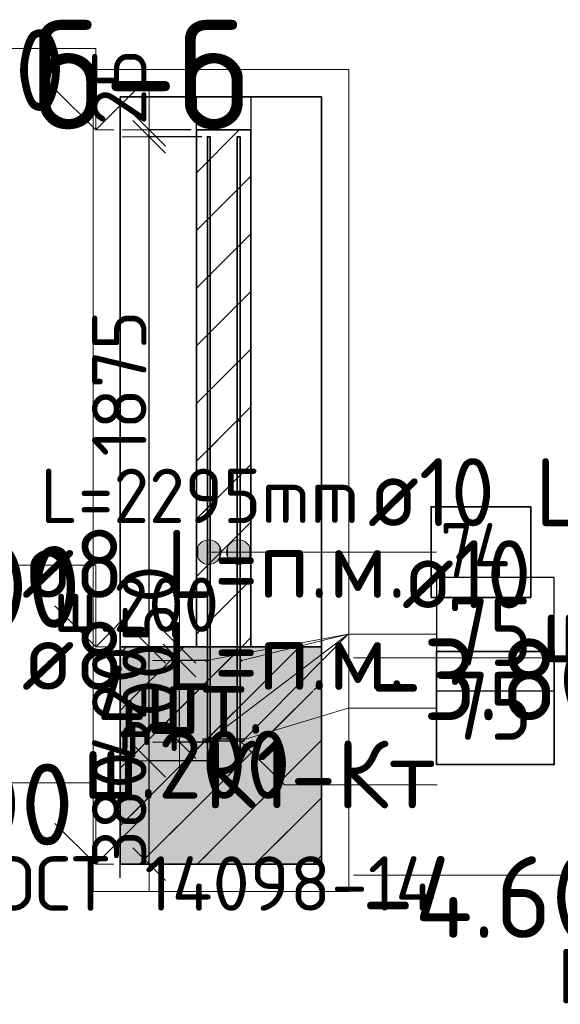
# Model space of a CAD drawing. Header units: millimetres. Extents: x 76517 to 124426, y -73423 to -21861.
# Tile 65 of 114: x 113116 to 115104, y -46057 to -42436. Entities that reach past the tile are written whole.
import ezdxf

# ---------------------------------------------------------------- set-up
doc = ezdxf.new("R2010")
doc.units = ezdxf.units.MM
doc.header["$PDMODE"] = 65
doc.linetypes.add('______11', pattern=[500, 400, -50, 0, -50])
doc.linetypes.add('______5', pattern=[1100, 800, -100, 100, -100])
for name, color, linetype, lineweight in [('Standard', 7, 'Continuous', 25), ('Арм.стержн. Выпуски', 180, 'Continuous', 35), ('Арматурный каркас 01', 4, 'Continuous', 35), ('Высотная отметки_ общее', 7, 'Continuous', 13), ('Размерная линия_ общее_1', 7, 'Continuous', 13), ('Стена_ общее', 7, 'Continuous', 35), ('Фундамент_ общее', 7, 'Continuous', 35)]:
    doc.layers.add(name, color=color, linetype=linetype, lineweight=lineweight)
doc.styles.add('ISOCPEUR', font='ISOCPEUR')
doc.dimstyles.new('DIMSTYLE_10', dxfattribs={"dimtxt": 200, "dimasz": 200, "dimexe": 0, "dimexo": 0, "dimgap": 100, "dimtad": 2, "dimdec": 0, "dimrnd": 5, "dimzin": 12, "dimdsep": 46, "dimtxsty": 'ISOCPEUR', "dimblk1": 'ALL_ML_STRICH', "dimblk2": 'ALL_ML_STRICH', "dimsah": 1, "dimcen": 0, "dimclrd": 7, "dimclre": 256, "dimclrt": 7, "dimadec": 0, "dimazin": 0, "dimtfac": 1, "dimtdec": 0, "dimtix": 1, "dimtmove": 2, "dimatfit": 3, "dimfxl": 0, "dimtvp": 1.2, "dimtzin": 0, "dimlwd": 0, "dimlwe": -3, "dimarcsym": 0})
doc.dimstyles.new('DIMSTYLE_16', dxfattribs={"dimtxt": 200, "dimasz": 200, "dimexe": 0, "dimexo": 0, "dimgap": 100, "dimtad": 2, "dimdec": 0, "dimrnd": 5, "dimzin": 12, "dimdsep": 46, "dimtxsty": 'ISOCPEUR', "dimblk1": 'ALL_ML_STRICH', "dimblk2": 'ALL_ML_STRICH', "dimsah": 1, "dimcen": 0, "dimclrd": 7, "dimclre": 256, "dimclrt": 7, "dimadec": 0, "dimazin": 0, "dimtfac": 1, "dimtdec": 0, "dimtix": 1, "dimtmove": 2, "dimatfit": 3, "dimfxl": 0, "dimtzin": 0, "dimlwd": 0, "dimlwe": -3, "dimarcsym": 0})
pattern_1 = [(45, (0, 0), (-212.132, 212.132), [400, -50, 0, -50]), (45, (-106.07, 106.07), (-212.132, 212.132), [800, -100, 100, -100])]

# ---------------------------------------------------------------- blocks, each defined once
blk = doc.blocks.new('ALL_ML_STRICH')
at = {"color": 0, "linetype": 'ByBlock', "lineweight": -2}
for p, q in [((0, -0.5), (0, 0.5)), ((-0.3, -0.3), (0.3, 0.3)), ((-1, 0), (0.5, 0))]:
    blk.add_line(p, q, dxfattribs=at)
blk = doc.blocks.new('*D226')
at = {"layer": 'DEFPOINTS', "color": 7, "linetype": 'Continuous', "lineweight": 13, "transparency": 33554687}
for p in [(113836.1, -44792.7), (113704.3, -45092.7), (113836.1, -45092.7)]:
    blk.add_point(p, dxfattribs=at)
at = {"layer": 'Размерная линия_ общее_1', "color": 253, "linetype": 'Continuous', "lineweight": -2, "true_color": 0xa0a0a0, "transparency": 33554687}
for p, q in [((113816.1, -44792.7), (113704.3, -44792.7)), ((113816.1, -45092.7), (113704.3, -45092.7))]:
    blk.add_line(p, q, dxfattribs=at)
at = {"layer": 'Размерная линия_ общее_1', "color": 7, "linetype": 'Continuous', "lineweight": -2, "transparency": 33554687}
blk.add_line((113704.3, -45092.7), (113704.3, -44792.7), dxfattribs=at)
at = {"layer": 'Размерная линия_ общее_1', "color": 7, "linetype": 'Continuous', "lineweight": 13, "transparency": 33554687, "xscale": 200, "yscale": 200, "zscale": 200}
for p, rotation in [((113704.3, -44792.7), 90), ((113704.3, -45092.7), 270)]:
    blk.add_blockref('ALL_ML_STRICH', p, dxfattribs=dict(at, rotation=rotation))
at = {"layer": 'Размерная линия_ общее_1', "color": 7, "linetype": 'Continuous', "lineweight": 13, "transparency": 33554687, "insert": (113594.3, -44932.7), "char_height": 200, "width": 600, "attachment_point": 5, "rotation": 90, "style": 'ISOCPEUR'}
blk.add_mtext('\\A1;{300}', dxfattribs=at)
blk = doc.blocks.new('*D227')
at = {"layer": 'DEFPOINTS', "color": 7, "linetype": 'Continuous', "lineweight": 13, "transparency": 33554687}
for p in [(113686.1, -44741.7), (113704.3, -44792.7), (113836.1, -44792.7)]:
    blk.add_point(p, dxfattribs=at)
at = {"layer": 'Размерная линия_ общее_1', "color": 253, "linetype": 'Continuous', "lineweight": -2, "true_color": 0xa0a0a0, "transparency": 33554687}
for p, q in [((113666.1, -44741.7), (113704.3, -44741.7)), ((113816.1, -44792.7), (113704.3, -44792.7))]:
    blk.add_line(p, q, dxfattribs=at)
at = {"layer": 'Размерная линия_ общее_1', "color": 7, "linetype": 'Continuous', "lineweight": -2, "transparency": 33554687}
blk.add_line((113704.3, -44792.7), (113704.3, -44741.7), dxfattribs=at)
at = {"layer": 'Размерная линия_ общее_1', "color": 7, "linetype": 'Continuous', "lineweight": 13, "transparency": 33554687, "xscale": 200, "yscale": 200, "zscale": 200}
for p, rotation in [((113704.3, -44792.7), 270), ((113704.3, -44741.7), 90)]:
    blk.add_blockref('ALL_ML_STRICH', p, dxfattribs=dict(at, rotation=rotation))
at = {"layer": 'Размерная линия_ общее_1', "color": 7, "linetype": 'Continuous', "lineweight": 13, "transparency": 33554687, "insert": (113594.6, -44584.7), "char_height": 200, "width": 400, "attachment_point": 5, "rotation": 90, "style": 'ISOCPEUR'}
blk.add_mtext('\\A1;{50}', dxfattribs=at)
blk = doc.blocks.new('COMPLEX_ELEVATIONDIM_1')
at = {"layer": 'Высотная отметки_ общее', "color": 7, "linetype": 'Continuous', "lineweight": 13, "transparency": 33554687}
for p, q in [((115543.6, -44782.3), (114343.6, -44782.3)), ((115543.6, -45082.3), (115543.6, -44782.3)), ((115543.6, -45082.3), (115393.6, -44932.3)), ((115543.6, -45082.3), (115693.6, -44932.3)), ((115543.6, -45082.3), (115543.6, -45082.3)), ((115543.6, -45082.3), (115543.6, -45082.3)), ((115543.6, -45082.3), (115609.8, -45082.3)), ((115543.6, -45082.3), (115543.6, -45082.3)), ((115543.6, -45082.3), (115543.6, -45082.3)), ((115543.6, -45582.3), (114343.6, -45582.3)), ((115543.6, -45882.3), (115543.6, -45582.3)), ((115543.6, -45882.3), (115393.6, -45732.3)), ((115543.6, -45882.3), (115693.6, -45732.3)), ((115543.6, -45882.3), (115543.6, -45882.3)), ((115543.6, -45882.3), (115543.6, -45882.3)), ((115543.6, -45882.3), (115609.8, -45882.3)), ((115543.6, -45882.3), (115543.6, -45882.3)), ((115543.6, -45882.3), (115543.6, -45882.3))]:
    blk.add_line(p, q, dxfattribs=at)
at = {"layer": 'Высотная отметки_ общее', "color": 7, "linetype": 'Continuous', "lineweight": 13, "transparency": 33554687, "char_height": 300, "attachment_point": 7, "style": 'ISOCPEUR'}
for s, insert, width in [('\\W0.95;-3.800', (114403.6, -45012.3), 1281.435), ('\\W0.95;-4.600', (114373.6, -45812.3), 1311.684)]:
    blk.add_mtext(s, dxfattribs=dict(at, insert=insert, width=width))
blk = doc.blocks.new('COMPLEX_ELEVATIONDIM_4')
at = {"layer": 'Высотная отметки_ общее', "color": 7, "linetype": 'Continuous', "lineweight": 13, "transparency": 33554687}
for p, q in [((113395.9, -42541.7), (112195.9, -42541.7)), ((113395.9, -42841.7), (113395.9, -42541.7)), ((113395.9, -42841.7), (113245.9, -42691.7)), ((113395.9, -42841.7), (113545.9, -42691.7)), ((113395.9, -42841.7), (113395.9, -42841.7)), ((113395.9, -42841.7), (113395.9, -42841.7)), ((113395.9, -42841.7), (113462.1, -42841.7)), ((113395.9, -42841.7), (113395.9, -42841.7)), ((113395.9, -42841.7), (113395.9, -42841.7)), ((113395.9, -44441.7), (112195.9, -44441.7)), ((113395.9, -44741.7), (113395.9, -44441.7)), ((113395.9, -44741.7), (113245.9, -44591.7)), ((113395.9, -44741.7), (113545.9, -44591.7)), ((113395.9, -44741.7), (113395.9, -44741.7)), ((113395.9, -44741.7), (113395.9, -44741.7)), ((113395.9, -44741.7), (113462.1, -44741.7)), ((113395.9, -44741.7), (113395.9, -44741.7)), ((113395.9, -44741.7), (113395.9, -44741.7)), ((113395.9, -45241.7), (112195.9, -45241.7)), ((113395.9, -45541.7), (113395.9, -45241.7)), ((113395.9, -45541.7), (113245.9, -45391.7)), ((113395.9, -45541.7), (113545.9, -45391.7)), ((113395.9, -45541.7), (113395.9, -45541.7)), ((113395.9, -45541.7), (113395.9, -45541.7)), ((113395.9, -45541.7), (113462.1, -45541.7)), ((113395.9, -45541.7), (113395.9, -45541.7)), ((113395.9, -45541.7), (113395.9, -45541.7))]:
    blk.add_line(p, q, dxfattribs=at)
at = {"layer": 'Высотная отметки_ общее', "color": 7, "linetype": 'Continuous', "lineweight": 13, "transparency": 33554687, "char_height": 300, "attachment_point": 7, "style": 'ISOCPEUR'}
for s, insert, width in [('\\W0.90;-1.900', (112315.9, -42771.7), 1214.123), ('\\W0.95;-3.800', (112255.9, -44671.7), 1281.436), ('\\W0.95;-4.600', (112225.9, -45471.7), 1311.684)]:
    blk.add_mtext(s, dxfattribs=dict(at, insert=insert, width=width))
blk = doc.blocks.new('*D253')
at = {"layer": 'DEFPOINTS', "color": 7, "linetype": 'Continuous', "lineweight": 13, "transparency": 33554687}
for p in [(113849.9, -45161.7), (113592.5, -45541.7), (113613.1, -45541.7)]:
    blk.add_point(p, dxfattribs=at)
at = {"layer": 'Размерная линия_ общее_1', "color": 253, "linetype": 'Continuous', "lineweight": -2, "true_color": 0xa0a0a0, "transparency": 33554687}
for p, q in [((113829.9, -45161.7), (113592.5, -45161.7)), ((113593.1, -45541.7), (113592.5, -45541.7))]:
    blk.add_line(p, q, dxfattribs=at)
at = {"layer": 'Размерная линия_ общее_1', "color": 7, "linetype": 'Continuous', "lineweight": -2, "transparency": 33554687}
blk.add_line((113592.5, -45541.7), (113592.5, -45161.7), dxfattribs=at)
at = {"layer": 'Размерная линия_ общее_1', "color": 7, "linetype": 'Continuous', "lineweight": 13, "transparency": 33554687, "xscale": 200, "yscale": 200, "zscale": 200}
for p, rotation in [((113592.5, -45161.7), 90), ((113592.5, -45541.7), 270)]:
    blk.add_blockref('ALL_ML_STRICH', p, dxfattribs=dict(at, rotation=rotation))
at = {"layer": 'Размерная линия_ общее_1', "color": 7, "linetype": 'Continuous', "lineweight": 13, "transparency": 33554687, "insert": (113482.5, -45341.7), "char_height": 200, "width": 600, "attachment_point": 5, "rotation": 90, "style": 'ISOCPEUR'}
blk.add_mtext('\\A1;{380}', dxfattribs=at)
blk = doc.blocks.new('*D254')
at = {"layer": 'DEFPOINTS', "color": 7, "linetype": 'Continuous', "lineweight": 13, "transparency": 33554687}
for p in [(113584.6, -44741.7), (113592.5, -45161.7), (113849.9, -45161.7)]:
    blk.add_point(p, dxfattribs=at)
at = {"layer": 'Размерная линия_ общее_1', "color": 253, "linetype": 'Continuous', "lineweight": -2, "true_color": 0xa0a0a0, "transparency": 33554687}
for p, q in [((113592.5, -44741.7), (113592.5, -44741.7)), ((113829.9, -45161.7), (113592.5, -45161.7))]:
    blk.add_line(p, q, dxfattribs=at)
at = {"layer": 'Размерная линия_ общее_1', "color": 7, "linetype": 'Continuous', "lineweight": -2, "transparency": 33554687}
blk.add_line((113592.5, -45161.7), (113592.5, -44741.7), dxfattribs=at)
at = {"layer": 'Размерная линия_ общее_1', "color": 7, "linetype": 'Continuous', "lineweight": 13, "transparency": 33554687, "xscale": 200, "yscale": 200, "zscale": 200}
for p, rotation in [((113592.5, -44741.7), 90), ((113592.5, -45161.7), 270)]:
    blk.add_blockref('ALL_ML_STRICH', p, dxfattribs=dict(at, rotation=rotation))
at = {"layer": 'Размерная линия_ общее_1', "color": 7, "linetype": 'Continuous', "lineweight": 13, "transparency": 33554687, "insert": (113482.5, -44951.7), "char_height": 200, "width": 600, "attachment_point": 5, "rotation": 90, "style": 'ISOCPEUR'}
blk.add_mtext('\\A1;{420}', dxfattribs=at)
blk = doc.blocks.new('*D255')
at = {"layer": 'DEFPOINTS', "color": 7, "linetype": 'Continuous', "lineweight": 13, "transparency": 33554687}
for p in [(113806.5, -42866.7), (113584.6, -44741.7), (113592.5, -44741.7)]:
    blk.add_point(p, dxfattribs=at)
at = {"layer": 'Размерная линия_ общее_1', "color": 253, "linetype": 'Continuous', "lineweight": -2, "true_color": 0xa0a0a0, "transparency": 33554687}
for p, q in [((113786.5, -42866.7), (113592.5, -42866.7)), ((113592.5, -44741.7), (113592.5, -44741.7))]:
    blk.add_line(p, q, dxfattribs=at)
at = {"layer": 'Размерная линия_ общее_1', "color": 7, "linetype": 'Continuous', "lineweight": -2, "transparency": 33554687}
blk.add_line((113592.5, -44741.7), (113592.5, -42866.7), dxfattribs=at)
at = {"layer": 'Размерная линия_ общее_1', "color": 7, "linetype": 'Continuous', "lineweight": 13, "transparency": 33554687, "xscale": 200, "yscale": 200, "zscale": 200}
for p, rotation in [((113592.5, -42866.7), 90), ((113592.5, -44741.7), 270)]:
    blk.add_blockref('ALL_ML_STRICH', p, dxfattribs=dict(at, rotation=rotation))
at = {"layer": 'Размерная линия_ общее_1', "color": 7, "linetype": 'Continuous', "lineweight": 13, "transparency": 33554687, "insert": (113482.5, -43774.2), "char_height": 200, "width": 800, "attachment_point": 5, "rotation": 90, "style": 'ISOCPEUR'}
blk.add_mtext('\\A1;{1875}', dxfattribs=at)
blk = doc.blocks.new('*D256')
at = {"layer": 'DEFPOINTS', "color": 7, "linetype": 'Continuous', "lineweight": 13, "transparency": 33554687}
for p in [(113766.5, -42841.7), (113592.5, -42866.7), (113806.5, -42866.7)]:
    blk.add_point(p, dxfattribs=at)
at = {"layer": 'Размерная линия_ общее_1', "color": 253, "linetype": 'Continuous', "lineweight": -2, "true_color": 0xa0a0a0, "transparency": 33554687}
for p, q in [((113746.5, -42841.7), (113592.5, -42841.7)), ((113786.5, -42866.7), (113592.5, -42866.7))]:
    blk.add_line(p, q, dxfattribs=at)
at = {"layer": 'Размерная линия_ общее_1', "color": 7, "linetype": 'Continuous', "lineweight": -2, "transparency": 33554687}
blk.add_line((113592.5, -42866.7), (113592.5, -42841.7), dxfattribs=at)
at = {"layer": 'Размерная линия_ общее_1', "color": 7, "linetype": 'Continuous', "lineweight": 13, "transparency": 33554687, "xscale": 200, "yscale": 200, "zscale": 200}
for p, rotation in [((113592.5, -42866.7), 270), ((113592.5, -42841.7), 90)]:
    blk.add_blockref('ALL_ML_STRICH', p, dxfattribs=dict(at, rotation=rotation))
at = {"layer": 'Размерная линия_ общее_1', "color": 7, "linetype": 'Continuous', "lineweight": 13, "transparency": 33554687, "insert": (113482.3, -42684.3), "char_height": 200, "width": 400, "attachment_point": 5, "rotation": 90, "style": 'ISOCPEUR'}
blk.add_mtext('\\A1;{25}', dxfattribs=at)

msp = doc.modelspace()

# ---------------------------------------------------------------- hatches: boundary and pattern name
at = {"layer": 'Standard', "linetype": 'Continuous', "lineweight": 35, "transparency": 33554687}
h = msp.add_hatch(dxfattribs=at)
h.set_pattern_fill('__________539', scale=100, style=0, pattern_type=2)
h.set_pattern_definition(pattern_1)
h.paths.add_polyline_path([(113766.5, -42841.7), (113766.5, -44741.7), (113966.5, -44741.7), (113966.5, -42841.7)], flags=0)
at = {"layer": 'Standard', "linetype": 'Continuous', "lineweight": 13, "transparency": 33554687}
h = msp.add_hatch(dxfattribs=at)
h.set_pattern_fill('__________539', scale=100, style=0, pattern_type=2)
h.set_pattern_definition(pattern_1)
h.paths.add_polyline_path([(114226.2, -44741.7), (113486.2, -44741.7), (113486.2, -45541.7), (114226.2, -45541.7)], flags=0)
msp.add_hatch(color=9, dxfattribs=at).paths.add_polyline_path([(114226.2, -44741.7), (113486.2, -44741.7), (113486.2, -45541.7), (114226.2, -45541.7)])
at = {"layer": 'Арм.стержн. Выпуски', "linetype": 'Continuous', "lineweight": 13, "transparency": 33554687}
for points in [[(113811.5, -44438.8), (113811.5, -44348.8), (113789, -44355.1)], [(113834, -44432.5), (113834, -44355.1), (113811.5, -44348.8)], [(113834, -44432.5), (113811.5, -44348.8), (113811.5, -44438.8)], [(113921.5, -44438.8), (113921.5, -44348.8), (113899, -44355.1)], [(113944, -44432.5), (113944, -44355.1), (113921.5, -44348.8)], [(113944, -44432.5), (113921.5, -44348.8), (113921.5, -44438.8)], [(113772.8, -44416.3), (113772.8, -44371.3), (113766.5, -44393.8)], [(113789, -44432.5), (113789, -44355.1), (113772.8, -44371.3)], [(113789, -44432.5), (113772.8, -44371.3), (113772.8, -44416.3)], [(113811.5, -44438.8), (113789, -44355.1), (113789, -44432.5)], [(113850.2, -44416.3), (113850.2, -44371.3), (113834, -44355.1)], [(113850.2, -44416.3), (113834, -44355.1), (113834, -44432.5)], [(113850.2, -44371.3), (113850.2, -44416.3), (113856.5, -44393.8)], [(113882.8, -44416.3), (113882.8, -44371.3), (113876.5, -44393.8)], [(113899, -44432.5), (113899, -44355.1), (113882.8, -44371.3)], [(113899, -44432.5), (113882.8, -44371.3), (113882.8, -44416.3)], [(113921.5, -44438.8), (113899, -44355.1), (113899, -44432.5)], [(113960.2, -44416.3), (113960.2, -44371.3), (113944, -44355.1)], [(113960.2, -44416.3), (113944, -44355.1), (113944, -44432.5)], [(113960.2, -44371.3), (113960.2, -44416.3), (113966.5, -44393.8)]]:
    msp.add_hatch(color=7, dxfattribs=at).paths.add_polyline_path(points)
at = {"layer": 'Арматурный каркас 01', "linetype": 'Continuous', "lineweight": 50, "transparency": 33554687}
for points in [[(113805.5, -44792.7), (113805.2, -44791.1), (113804.3, -44789.8), (113803, -44789), (113801.5, -44788.7), (113799.9, -44789), (113798.6, -44789.8), (113797.8, -44791.1), (113797.5, -44792.7), (113797.8, -44794.2), (113798.6, -44795.5), (113799.9, -44796.4), (113801.5, -44796.7), (113803, -44796.4), (113804.3, -44795.5), (113805.2, -44794.2)], [(113935.5, -44792.7), (113935.2, -44791.1), (113934.3, -44789.8), (113933, -44789), (113931.5, -44788.7), (113929.9, -44789), (113928.6, -44789.8), (113927.8, -44791.1), (113927.5, -44792.7), (113927.8, -44794.2), (113928.6, -44795.5), (113929.9, -44796.4), (113931.5, -44796.7), (113933, -44796.4), (113934.3, -44795.5), (113935.2, -44794.2)], [(113805.5, -45092.7), (113805.2, -45091.1), (113804.3, -45089.8), (113803, -45089), (113801.5, -45088.7), (113799.9, -45089), (113798.6, -45089.8), (113797.8, -45091.1), (113797.5, -45092.7), (113797.8, -45094.2), (113798.6, -45095.5), (113799.9, -45096.4), (113801.5, -45096.7), (113803, -45096.4), (113804.3, -45095.5), (113805.2, -45094.2)], [(113935.5, -45092.7), (113935.2, -45091.1), (113934.3, -45089.8), (113933, -45089), (113931.5, -45088.7), (113929.9, -45089), (113928.6, -45089.8), (113927.8, -45091.1), (113927.5, -45092.7), (113927.8, -45094.2), (113928.6, -45095.5), (113929.9, -45096.4), (113931.5, -45096.7), (113933, -45096.4), (113934.3, -45095.5), (113935.2, -45094.2)]]:
    msp.add_hatch(color=40, dxfattribs=at).paths.add_polyline_path(points)

# ---------------------------------------------------------------- linework, layer by layer
at = {"layer": 'Standard', "color": 52, "linetype": 'Continuous', "lineweight": 13, "transparency": 33554687}
for p, q in [((113486.2, -45541.7), (113486.2, -42719.9)), ((113486.2, -45541.7), (113486.2, -42719.9)), ((114226.2, -42719.9), (113486.2, -42719.9)), ((113486.2, -42719.9), (114226.2, -42719.9)), ((114226.2, -45541.7), (114226.2, -42719.9)), ((114226.2, -45541.7), (114226.2, -42719.9)), ((114226.2, -45541.7), (113486.2, -45541.7)), ((113486.2, -45541.7), (114226.2, -45541.7))]:
    msp.add_line(p, q, dxfattribs=at)
at = {"layer": 'Standard', "color": 52, "linetype": 'Continuous', "lineweight": 35, "transparency": 33554687}
for p, q in [((113486.2, -45541.7), (113486.2, -42719.9)), ((113486.2, -45541.7), (113486.2, -42719.9)), ((114226.2, -42719.9), (113486.2, -42719.9)), ((113486.2, -42719.9), (114226.2, -42719.9)), ((114226.2, -45541.7), (114226.2, -42719.9)), ((114226.2, -45541.7), (114226.2, -42719.9)), ((114226.2, -45541.7), (113486.2, -45541.7)), ((113486.2, -45541.7), (114226.2, -45541.7))]:
    msp.add_line(p, q, dxfattribs=at)
at = {"layer": 'Standard', "color": 7, "linetype": 'Continuous', "lineweight": 25, "transparency": 33554687}
for p, q in [((113716.5, -42719.9), (114016.5, -42719.9)), ((113716.5, -42719.9), (114016.5, -42719.9)), ((113486.2, -45591.7), (113486.2, -44691.7)), ((113486.2, -45591.7), (113486.2, -44691.7)), ((114226.2, -44691.7), (114226.2, -45591.7)), ((114226.2, -44691.7), (114226.2, -45591.7))]:
    msp.add_line(p, q, dxfattribs=at)
at = {"layer": 'Standard', "color": 7, "linetype": 'Continuous', "lineweight": 35, "transparency": 33554687}
for p, q in [((113766.5, -42841.7), (113766.5, -44741.7)), ((113966.5, -42841.7), (113766.5, -42841.7)), ((113766.5, -42841.7), (113766.5, -44741.7)), ((113966.5, -42841.7), (113766.5, -42841.7)), ((113966.5, -44741.7), (113966.5, -42841.7)), ((113966.5, -44741.7), (113966.5, -42841.7)), ((113766.5, -44741.7), (113486.2, -44741.7)), ((113766.5, -44741.7), (113486.2, -44741.7)), ((114226.2, -44741.7), (113966.5, -44741.7)), ((114226.2, -44741.7), (113966.5, -44741.7)), ((113486.2, -45541.7), (114226.2, -45541.7)), ((113486.2, -45541.7), (114226.2, -45541.7))]:
    msp.add_line(p, q, dxfattribs=at)
at = {"layer": 'Standard', "color": 253, "linetype": '______5', "lineweight": 35, "true_color": 0xababab, "transparency": 33554687}
for p, q in [((113766.5, -42999.1), (113923.9, -42841.7)), ((113766.5, -43423.4), (113966.5, -43223.4)), ((113766.5, -43847.6), (113966.5, -43647.6)), ((113766.5, -44271.9), (113966.5, -44071.9)), ((113766.5, -44696.2), (113966.5, -44496.2))]:
    msp.add_line(p, q, dxfattribs=at)
at = {"layer": 'Standard', "color": 253, "linetype": '______11', "lineweight": 35, "true_color": 0xababab, "transparency": 33554687}
for p, q in [((113766.5, -43211.2), (113966.5, -43011.2)), ((113766.5, -43635.5), (113966.5, -43435.5)), ((113766.5, -44059.8), (113966.5, -43859.8)), ((113766.5, -44484), (113966.5, -44284)), ((113933.1, -44741.7), (113966.5, -44708.3))]:
    msp.add_line(p, q, dxfattribs=at)
at = {"layer": 'Standard', "color": 253, "linetype": '______11', "lineweight": 13, "true_color": 0xababab, "transparency": 33554687}
for p, q in [((113486.2, -45188.6), (113933.1, -44741.7)), ((113486.2, -44764.3), (113508.8, -44741.7)), ((113557.4, -45541.7), (114226.2, -44872.9)), ((113981.6, -45541.7), (114226.2, -45297.1))]:
    msp.add_line(p, q, dxfattribs=at)
at = {"layer": 'Standard', "color": 253, "linetype": '______5', "lineweight": 13, "true_color": 0xababab, "transparency": 33554687}
for p, q in [((113486.2, -45400.7), (114145.2, -44741.7)), ((113486.2, -44976.5), (113721, -44741.7)), ((113769.5, -45541.7), (114226.2, -45085)), ((114193.7, -45541.7), (114226.2, -45509.3))]:
    msp.add_line(p, q, dxfattribs=at)
at = {"layer": 'Standard', "color": 7, "linetype": 'Continuous', "lineweight": 13, "transparency": 33554687}
for points in [[(113386.2, -45641.7), (114326.2, -45641.7), (114326.2, -42619.9), (113386.2, -42619.9), (113386.2, -45641.7)], [(113931.5, -45092.7), (114089.5, -45249.5), (114651.5, -45249.5)]]:
    msp.add_lwpolyline(points, dxfattribs=at)
at = {"layer": 'Арм.стержн. Выпуски', "color": 7, "linetype": 'Continuous', "lineweight": 13, "transparency": 33554687}
for p, q in [((113811.5, -44348.8), (113811.5, -44348.8)), ((113921.5, -44348.8), (113921.5, -44348.8)), ((113766.5, -44393.8), (113766.5, -44393.8)), ((114240.9, -44393.8), (113811.5, -44393.8)), ((113856.5, -44393.8), (113856.5, -44393.8)), ((113876.5, -44393.8), (113876.5, -44393.8)), ((114240.9, -44393.8), (113921.5, -44393.8)), ((113966.5, -44393.8), (113966.5, -44393.8)), ((114240.9, -44393.8), (114648.9, -44393.8)), ((113811.5, -44438.8), (113811.5, -44438.8)), ((113921.5, -44438.8), (113921.5, -44438.8))]:
    msp.add_line(p, q, dxfattribs=at)
at = {"layer": 'Арм.стержн. Выпуски', "color": 4, "linetype": 'Continuous', "lineweight": 35, "transparency": 33554687}
for points in [[(113806.5, -45161.7), (113806.5, -42866.7), (113816.5, -42866.7), (113816.5, -45161.7), (113806.5, -45161.7)], [(113806.5, -45161.7), (113806.5, -42866.7), (113816.5, -42866.7), (113816.5, -45161.7), (113806.5, -45161.7)], [(113806.5, -45161.7), (113806.5, -42866.7), (113816.5, -42866.7), (113816.5, -45161.7), (113806.5, -45161.7)], [(113806.5, -45161.7), (113806.5, -42866.7), (113816.5, -42866.7), (113816.5, -45161.7), (113806.5, -45161.7)], [(113806.5, -45161.7), (113806.5, -42866.7), (113816.5, -42866.7), (113816.5, -45161.7), (113806.5, -45161.7)], [(113916.5, -45161.7), (113916.5, -42866.7), (113926.5, -42866.7), (113926.5, -45161.7), (113916.5, -45161.7)], [(113916.5, -45161.7), (113916.5, -42866.7), (113926.5, -42866.7), (113926.5, -45161.7), (113916.5, -45161.7)], [(113916.5, -45161.7), (113916.5, -42866.7), (113926.5, -42866.7), (113926.5, -45161.7), (113916.5, -45161.7)], [(113916.5, -45161.7), (113916.5, -42866.7), (113926.5, -42866.7), (113926.5, -45161.7), (113916.5, -45161.7)], [(113916.5, -45161.7), (113916.5, -42866.7), (113926.5, -42866.7), (113926.5, -45161.7), (113916.5, -45161.7)], [(113916.5, -45161.7), (113916.5, -43911.7), (113926.5, -43911.7), (113926.5, -45161.7), (113916.5, -45161.7)], [(113806.5, -45161.7), (113806.5, -44241.7), (113816.5, -44241.7), (113816.5, -45161.7), (113806.5, -45161.7)]]:
    msp.add_lwpolyline(points, dxfattribs=at)
at = {"layer": 'Арм.стержн. Выпуски', "color": 7, "linetype": 'Continuous', "lineweight": 35, "transparency": 33554687}
msp.add_lwpolyline([(114628.9, -44560.5), (114995.6, -44560.5), (114995.6, -44227.2), (114628.9, -44227.2), (114628.9, -44560.5)], dxfattribs=at)
at = {"layer": 'Арм.стержн. Выпуски', "color": 7, "linetype": 'Continuous', "lineweight": 13, "transparency": 33554687}
for centre in [(113811.5, -44393.8), (113921.5, -44393.8)]:
    msp.add_circle(centre, 45, dxfattribs=at)
at = {"layer": 'Арматурный каркас 01', "color": 7, "linetype": 'Continuous', "lineweight": 13, "transparency": 33554687}
for p, q in [((114323.9, -44695.5), (113801.5, -45092.7)), ((114323.9, -44695.5), (113801.5, -44792.7)), ((114323.9, -44695.5), (113931.5, -44792.7)), ((114323.9, -44695.5), (113931.5, -45092.7)), ((114323.9, -44695.5), (114648.9, -44695.5)), ((114323.9, -44967.2), (113937.5, -45084.7)), ((114323.9, -44967.2), (114648.9, -44967.2))]:
    msp.add_line(p, q, dxfattribs=at)
at = {"layer": 'Арматурный каркас 01', "color": 7, "linetype": 'Continuous', "lineweight": 25, "transparency": 33554687}
msp.add_lwpolyline([(114648.9, -44903.8), (115082.3, -44903.8), (115082.3, -44487.2), (114648.9, -44487.2), (114648.9, -44903.8)], dxfattribs=at)
at = {"layer": 'Арматурный каркас 01', "color": 7, "linetype": 'Continuous', "lineweight": 35, "transparency": 33554687}
msp.add_lwpolyline([(114648.9, -45175.5), (115082.3, -45175.5), (115082.3, -44758.8), (114648.9, -44758.8), (114648.9, -45175.5)], dxfattribs=at)
at = {"layer": 'Арматурный каркас 01', "color": 40, "linetype": 'Continuous', "lineweight": 25, "transparency": 33554687}
msp.add_lwpolyline([(113791.5, -45080.7), (113941.5, -45080.7), (113941.5, -45088.7), (113791.5, -45088.7), (113791.5, -45080.7)], dxfattribs=at)
msp.add_lwpolyline([(113791.5, -45080.7), (113941.5, -45080.7), (113941.5, -45088.7), (113791.5, -45088.7), (113791.5, -45080.7)], dxfattribs=at)
msp.add_lwpolyline([(113791.5, -45080.7), (113941.5, -45080.7), (113941.5, -45088.7), (113791.5, -45088.7), (113791.5, -45080.7)], dxfattribs=at)
msp.add_lwpolyline([(113791.5, -45080.7), (113941.5, -45080.7), (113941.5, -45088.7), (113791.5, -45088.7), (113791.5, -45080.7)], dxfattribs=at)
msp.add_lwpolyline([(113791.5, -45080.7), (113941.5, -45080.7), (113941.5, -45088.7), (113791.5, -45088.7), (113791.5, -45080.7)], dxfattribs=at)
at = {"layer": 'Стена_ общее', "color": 7, "linetype": 'Continuous', "lineweight": 25, "transparency": 33554687}
for p, q in [((113766.5, -42841.7), (113766.5, -42719.9)), ((113766.5, -42841.7), (113766.5, -42719.9)), ((113966.5, -42719.9), (113966.5, -42841.7)), ((113966.5, -42719.9), (113966.5, -42841.7))]:
    msp.add_line(p, q, dxfattribs=at)
at = {"layer": 'Стена_ общее', "color": 7, "linetype": 'Continuous', "lineweight": 35, "transparency": 33554687}
msp.add_line((113766.5, -44741.7), (113966.5, -44741.7), dxfattribs=at)
msp.add_line((113766.5, -44741.7), (113966.5, -44741.7), dxfattribs=at)
at = {"layer": 'Фундамент_ общее', "transparency": 33554687}
msp.add_line((113966.5, -44741.7), (113766.5, -44741.7), dxfattribs=at)
at = {"layer": 'Фундамент_ общее', "color": 7, "linetype": 'Continuous', "lineweight": 35, "transparency": 33554687}
msp.add_line((113966.5, -44741.7), (113766.5, -44741.7), dxfattribs=at)

# ---------------------------------------------------------------- block references
at = {"layer": 'Высотная отметки_ общее', "color": 7, "linetype": 'Continuous', "lineweight": 13, "transparency": 33554687}
for name in ['COMPLEX_ELEVATIONDIM_4', 'COMPLEX_ELEVATIONDIM_1']:
    msp.add_blockref(name, (0, 0), dxfattribs=at)

# ---------------------------------------------------------------- texts
at = {"layer": 'Standard', "color": 7, "linetype": 'Continuous', "lineweight": 13, "transparency": 33554687, "insert": (113960.2, -42639.2), "char_height": 400, "width": 1022.609, "attachment_point": 6, "style": 'ISOCPEUR'}
msp.add_mtext('\\A1;{\\fISOCPEUR|i0|b0;\\H400.000000;\\W1.000000;\\C7;б-б}\\P', dxfattribs=at)
at = {"layer": 'Standard', "color": 7, "linetype": 'Continuous', "lineweight": 13, "transparency": 33554687, "char_height": 250, "width": 2191.875, "attachment_point": 3, "line_spacing_factor": 1.024096}
for insert in [(114647.5, -45085.7), (116873.2, -45426.3)]:
    msp.add_mtext('\\A1;{\\fISOCPEUR|i0|b0;\\H250.000000;\\W1.000000;\\C7;К1-Кт}\\P{\\fISOCPEUR|i0|b0;\\H200.000000;\\W1.000000;\\C7;ГОСТ 14098-14}\\P', dxfattribs=dict(at, insert=insert))
at = {"layer": 'Арм.стержн. Выпуски', "color": 7, "linetype": 'Continuous', "lineweight": 25, "transparency": 33554687, "attachment_point": 7, "style": 'ISOCPEUR'}
for s, insert, char_height, width in [('\\W0.94;ø10 L=1250mm ', (114396.8, -44298.7), 250, 2391.341), ('\\W0.96;ø10 L=2295mm ', (112688.9, -44287.2), 200, 1955.018), ('\\W0.88;74', (114662.3, -44487.2), 200, 387.995), ('\\W0.96;ø10 L=920mm ', (114521.8, -44600.4), 250, 2268.514), ('\\W0.95;ш.200 ', (113238.9, -44687.2), 200, 874.664), ('\\W0.95;ш.400 ', (115034.3, -44798.7), 250, 1118.529)]:
    msp.add_mtext(s, dxfattribs=dict(at, insert=insert, char_height=char_height, width=width))
at = {"layer": 'Арматурный каркас 01', "color": 7, "linetype": 'Continuous', "lineweight": 25, "transparency": 33554687, "char_height": 250, "attachment_point": 7, "style": 'ISOCPEUR'}
for s, insert, width in [('\\W0.97;ø8 L=п.м.', (113123.9, -44562.2), 1544.857), ('\\W0.87;75', (114690.6, -44812.2), 459.01), ('\\W0.97;ø8 L=п.м.', (113123.9, -44900.5), 1544.857), ('\\W0.95;4шт. ', (113398.9, -45062.2), 992.98), ('\\W0.87;75', (114690.6, -45083.8), 459.01), ('\\W0.95;ш.200 ', (113348.9, -45300.5), 1093.33)]:
    msp.add_mtext(s, dxfattribs=dict(at, insert=insert, width=width))

# ---------------------------------------------------------------- dimensions: what is measured, and where the dimension line sits
at = {"layer": 'Размерная линия_ общее_1', "color": 7, "linetype": 'Continuous', "lineweight": 13, "transparency": 33554687}
for base, p1, p2, dimstyle, picture, middle in [((113592.5, -42841.7), (113786.5, -42866.7), (113746.5, -42841.7), 'DIMSTYLE_10', '*D256', (113482.3, -42684.3)), ((113592.5, -42866.7), (113592.5, -44741.7), (113786.5, -42866.7), 'DIMSTYLE_16', '*D255', (113482.5, -43774.2)), ((113704.3, -44741.7), (113816.1, -44792.7), (113666.1, -44741.7), 'DIMSTYLE_10', '*D227', (113594.6, -44584.7)), ((113704.3, -44792.7), (113816.1, -45092.7), (113816.1, -44792.7), 'DIMSTYLE_10', '*D226', (113594.3, -44932.7)), ((113592.5, -44741.7), (113829.9, -45161.7), (113592.5, -44741.7), 'DIMSTYLE_10', '*D254', (113482.5, -44951.7)), ((113592.5, -45161.7), (113593.1, -45541.7), (113829.9, -45161.7), 'DIMSTYLE_10', '*D253', (113482.5, -45341.7))]:
    dim = msp.add_linear_dim(base=base, p1=p1, p2=p2, angle=90, dimstyle=dimstyle, override={"dimpost": '<>', "dimclrd": 7, "dimclre": 253, "dimclrt": 7, "dimlwd": 0, "dimlwe": 65533}, dxfattribs=at)
    dim.commit()
    dim.dimension.update_dxf_attribs({"geometry": picture, "text_midpoint": middle, "dimtype": 160})

doc.saveas('drawing.dxf')
